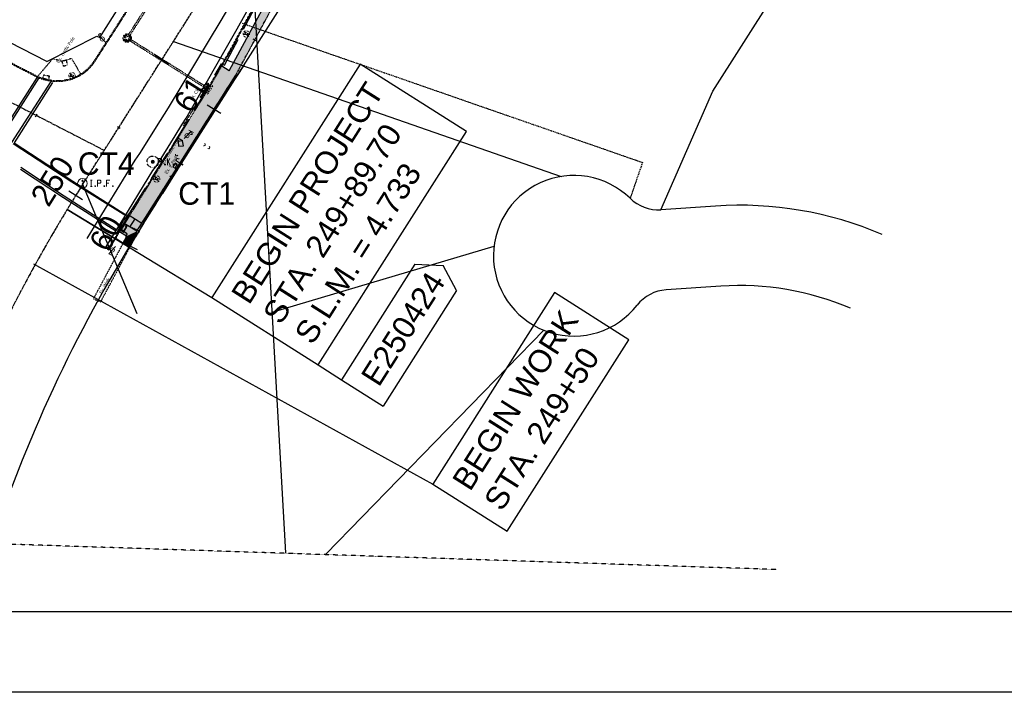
# Model space of a CAD drawing. Header units: feet. Extents: x 2246890 to 2250290, y 437895 to 440095.
# Tile 11 of 16: x 2249353 to 2249966, y 437895 to 438314. Entities that reach past the tile are written whole.
import ezdxf

# ---------------------------------------------------------------- set-up
doc = ezdxf.new("R2010")
doc.units = ezdxf.units.FT
doc.header["$MEASUREMENT"] = 0
for name, pattern in [('CL', [2, 0.3, -0.15, 1.4, -0.15]), ('DGN Style 3', [25.340844, 18.100603, -7.240241]), ('esmtgenex', [1.1, 0.8, -0.3]), ('OhDOT_USTN1', [0.055, 0.014, -0.041]), ('OhDOT_USTN2', [0.11, 0.069, -0.041]), ('OhDOT_USTN3', [0.22, 0.165, -0.055]), ('OhDOT_USTN4', [0.22, 0.11, -0.041, 0.028, -0.041]), ('OhDOT_USTN5', [0.11, 0.055, -0.055]), ('OhDOT_USTN6', [0.223, 0.083, -0.028, 0.028, -0.028, 0.028, -0.028]), ('OhDOT_USTN7', [0.221, 0.11, -0.028, 0.055, -0.028]), ('REDO_Drainage01', [1.6, 0.85, -0.75]), ('rowex', [0])]:
    doc.linetypes.add(name, pattern=pattern)
for name, color, linetype in [('5PPBLDG-HAT', 253, 'Continuous'), ('DR_P_Text', 7, 'Continuous'), ('DV_X_Property_Line', 7, 'Continuous'), ('DV_X_Section_VMS_Line', 6, 'OhDOT_USTN2'), ('GE_P_CL', 7, 'CL'), ('GE_P_CL_Text', 7, 'Continuous'), ('GE_X_CL', 7, 'CL'), ('PV_P_Construction_Limits', 203, 'DGN Style 3'), ('PV_P_Curb', 120, 'Continuous'), ('PV_P_EOP', 7, 'Continuous'), ('PV_P_Walk', 231, 'Continuous'), ('RW_X_Esmt_General', 6, 'esmtgenex'), ('RW_X_Fee_RW', 6, 'rowex'), ('SG_X_Foundation', 61, 'OhDOT_USTN1'), ('SH_Border', 7, 'Continuous'), ('SV_P_Control_Cells_Set', 7, 'Continuous'), ('SV_X_Mon_Cells_Found', 7, 'Continuous'), ('TX_X_20', 7, 'Continuous'), ('XS_X_Ground_Line', 3, 'OhDOT_USTN2')]:
    doc.layers.add(name, color=color, linetype=linetype)
for name, color, linetype, transparency in [('BD_X_Building', 231, 'Continuous', 0.5), ('DR_X_Cells', 151, 'OhDOT_USTN2', 0.5), ('LT_X_Poles', 2, 'Continuous', 0.5), ('PM_X_Crosswalk', 7, 'Continuous', 0.5), ('PM_X_Edge_Line', 2, 'Continuous', 0.5), ('PV_X_Curb', 120, 'OhDOT_USTN1', 0.5), ('PV_X_EOP', 7, 'OhDOT_USTN3', 0.5), ('PV_X_Text', 7, 'Continuous', 0.5), ('PV_X_Walk', 120, 'OhDOT_USTN5', 0.5), ('UT_X_Electric_Cells', 1, 'Continuous', 0.5), ('UT_X_Misc_Cells', 7, 'Continuous', 0.5), ('UT_X_Sanitary_Cells', 3, 'Continuous', 0.5)]:
    doc.layers.add(name, color=color, linetype=linetype, transparency=transparency)
doc.styles.add('OHDOTSymbols', font='arial.ttf')
doc.styles.add('Slanted-Normal', font='font31.shx', dxfattribs={"height": 0.12})
doc.styles.add('Straight-Normal', font='font30.shx', dxfattribs={"height": 0.1})

# ---------------------------------------------------------------- blocks, each defined once
blk = doc.blocks.new('MH1D-X')
at = {"layer": 'Defpoints', "color": 61, "linetype": 'OhDOT_USTN6', "lineweight": 53}
blk.add_circle((0, 0), 2, dxfattribs=at)
at = {"layer": 'Defpoints', "color": 20, "linetype": 'REDO_Drainage01', "lineweight": 0}
blk.add_circle((0, 0), 2, dxfattribs=at)
at = {"layer": 'DR_X_Cells', "color": 151, "linetype": 'REDO_Drainage01', "lineweight": 0}
for radius in [2.67, 1]:
    blk.add_circle((0, 0), radius, dxfattribs=at)
blk = doc.blocks.new('A$Cadc35c04')
at = {"layer": 'DR_X_Cells'}
blk.add_blockref('MH1D-X', (0, 0), dxfattribs=at)
blk = doc.blocks.new('CB3-X')
at = {"layer": 'Defpoints', "color": 20, "linetype": 'REDO_Drainage01', "lineweight": 0}
blk.add_lwpolyline([(-2.37, 0.75), (2.37, 0.75), (2.37, -1.5), (-2.37, -1.5), (-2.37, 0.75)], close=True, dxfattribs=at)
at = {"layer": 'Defpoints', "color": 21, "linetype": 'OhDOT_USTN2', "lineweight": 53}
blk.add_point((0, 1.42), dxfattribs=at)
at = {"layer": 'Defpoints', "color": 61, "linetype": 'OhDOT_USTN6', "lineweight": 53}
for p in [(0, 0.75), (-2.37, -0.37), (0, -1.5), (2.37, -0.37)]:
    blk.add_point(p, dxfattribs=at)
at = {"layer": 'Defpoints', "color": 21, "linetype": 'OhDOT_USTN5', "lineweight": 53}
blk.add_point((0, 0), dxfattribs=at)
at = {"layer": 'Defpoints', "color": 40, "linetype": 'OhDOT_USTN4', "lineweight": 53}
blk.add_point((0, 0), dxfattribs=at)
at = {"layer": 'Defpoints', "color": 151, "linetype": 'OhDOT_USTN7', "lineweight": 53}
blk.add_point((0, -0.37), dxfattribs=at)
at = {"layer": 'Defpoints', "color": 223, "linetype": 'OhDOT_USTN1', "lineweight": 53}
blk.add_point((0, -2.17), dxfattribs=at)
at = {"layer": 'DR_X_Cells', "color": 151, "linetype": 'Continuous', "lineweight": 0}
for p, q in [((-2.5, -1.76), (-0.75, 0)), ((-2.5, -0.63), (-1.88, 0)), ((-1.44, -1.83), (0.38, 0)), ((-0.31, -1.83), (1.51, 0)), ((0.82, -1.83), (2.5, -0.14)), ((1.94, -1.83), (2.5, -1.28))]:
    blk.add_line(p, q, dxfattribs=at)
at = {"layer": 'DR_X_Cells', "color": 151, "linetype": 'REDO_Drainage01', "lineweight": 0}
blk.add_lwpolyline([(-3.04, 1.42), (3.04, 1.42), (3.04, -2.17), (-3.04, -2.17), (-3.04, 1.42)], close=True, dxfattribs=at)
at = {"layer": 'DR_X_Cells', "color": 151, "linetype": 'Continuous', "lineweight": 0, "flags": 128}
blk.add_lwpolyline([(-2.5, 0), (2.5, 0), (2.5, -1.83), (-2.5, -1.83), (-2.5, 0)], close=True, dxfattribs=at)
blk = doc.blocks.new('TPW')
at = {"layer": 'UT_X_Misc_Cells', "color": 30, "linetype": 'Continuous', "lineweight": 0}
for p, q in [((0.128, 0.18), (-0.032, 0.18)), ((0.048, 0.18), (-0.032, -0.12)), ((0.023, 0.086), (0.083, 0.086)), ((0.04, 0.15), (0.083, 0.15))]:
    blk.add_line(p, q, dxfattribs=at)
blk.add_circle((0, 0), 0.065, dxfattribs=at)
at = {"layer": 'UT_X_Misc_Cells', "color": 30, "linetype": 'Continuous', "lineweight": 0, "extrusion": (0, 0, -1)}
blk.add_arc((-0.083, 0.118), 0.0319, 88.8767, 271.1233, dxfattribs=at)
blk = doc.blocks.new('DM')
at = {"layer": 'UT_X_Misc_Cells', "linetype": 'Continuous', "lineweight": 0}
h = blk.add_hatch(color=2, dxfattribs=at)
edge = h.paths.add_edge_path()
edge.add_arc((0, 0), 0.01, 0, 360)
at = {"layer": 'UT_X_Misc_Cells', "color": 2, "linetype": 'Continuous', "lineweight": 0}
blk.add_arc((0.04, 0), 0.04, 90, 270, dxfattribs=at)
blk = doc.blocks.new('LPOLE')
at = {"layer": 'LT_X_Poles', "color": 2, "linetype": 'Continuous', "lineweight": 0, "flags": 128}
blk.add_lwpolyline([(0.039, 0.148), (-0.039, -0.152), (0.079, -0.152)], dxfattribs=at)
at = {"layer": 'LT_X_Poles', "color": 2, "linetype": 'Continuous', "lineweight": 0}
blk.add_circle((0, 0), 0.065, dxfattribs=at)
blk = doc.blocks.new('SMH')
at = {"layer": 'Defpoints', "color": 3, "linetype": 'Continuous', "lineweight": 30}
blk.add_point((0, 0), dxfattribs=at)
at = {"layer": 'UT_X_Sanitary_Cells', "color": 3, "linetype": 'Continuous', "lineweight": 0, "flags": 128}
for points in [[(-0.017, 0.034), (-0.018, 0.036), (-0.02, 0.037), (-0.025, 0.039), (-0.032, 0.04), (-0.037, 0.04), (-0.039, 0.04), (-0.047, 0.038), (-0.054, 0.034), (-0.059, 0.029), (-0.06, 0.024), (-0.06, 0.02), (-0.059, 0.015), (-0.054, 0.011), (-0.019, -0.008), (-0.016, -0.01), (-0.015, -0.013), (-0.013, -0.017), (-0.013, -0.02), (-0.014, -0.024), (-0.015, -0.027), (-0.016, -0.03), (-0.017, -0.032), (-0.019, -0.034), (-0.02, -0.036), (-0.022, -0.037), (-0.025, -0.039), (-0.027, -0.039), (-0.032, -0.04), (-0.041, -0.04), (-0.047, -0.039), (-0.055, -0.034), (-0.06, -0.031)], [(0.01, -0.04), (0.036, 0.04), (0.06, -0.04)], [(0.054, -0.021), (0.017, -0.021)]]:
    blk.add_lwpolyline(points, dxfattribs=at)
at = {"layer": 'UT_X_Sanitary_Cells', "color": 3, "linetype": 'Continuous', "lineweight": 0}
for start, end in [(130.0806, 170.0721), (70.0577, 110.1061), (10.0169, 50.0392), (190.0169, 230.0392), (250.0577, 290.0473), (310.0114, 350.0264)]:
    blk.add_arc((0, 0), 0.1, start, end, dxfattribs=at)
blk = doc.blocks.new('PP')
at = {"layer": 'UT_X_Electric_Cells', "color": 1, "linetype": 'Continuous', "lineweight": 0}
for p, q in [((0.043, 0.16), (-0.037, -0.14)), ((0.026, 0.096), (0.085, 0.096)), ((0.043, 0.16), (0.085, 0.16))]:
    blk.add_line(p, q, dxfattribs=at)
blk.add_circle((0, 0), 0.065, dxfattribs=at)
at = {"layer": 'UT_X_Electric_Cells', "color": 1, "linetype": 'Continuous', "lineweight": 0, "extrusion": (0, 0, -1)}
blk.add_arc((-0.086, 0.128), 0.0319, 88.8767, 271.1233, dxfattribs=at)
blk = doc.blocks.new('PKNALS')
at = {"layer": 'SV_P_Control_Cells_Set', "linetype": 'Continuous', "lineweight": 0}
h = blk.add_hatch(color=2, dxfattribs=at)
edge = h.paths.add_edge_path()
edge.add_arc((0, 0), 0.0247, 0, 360)
at = {"layer": 'SV_P_Control_Cells_Set', "color": 2, "linetype": 'Continuous', "lineweight": 0, "flags": 128}
for points in [[(0.068, -0.04), (0.068, 0.04), (0.095, 0.04), (0.098, 0.039), (0.101, 0.038), (0.103, 0.037), (0.105, 0.036), (0.107, 0.032), (0.109, 0.029), (0.11, 0.024), (0.11, 0.017), (0.109, 0.014), (0.108, 0.01), (0.106, 0.006), (0.104, 0.004), (0.102, 0.003), (0.099, 0.002), (0.095, 0.001), (0.068, 0.001)], [(0.181, 0.04), (0.181, -0.04)], [(0.213, 0.04), (0.181, -0.011)], [(0.191, 0.005), (0.218, -0.04)], [(0.326, 0.034), (0.325, 0.036), (0.323, 0.037), (0.318, 0.039), (0.312, 0.04), (0.308, 0.04), (0.306, 0.04), (0.299, 0.038), (0.293, 0.034), (0.289, 0.029), (0.288, 0.024), (0.288, 0.02), (0.289, 0.015), (0.293, 0.011), (0.324, -0.008), (0.326, -0.01), (0.327, -0.013), (0.329, -0.017), (0.329, -0.02), (0.328, -0.024), (0.327, -0.027), (0.326, -0.03), (0.325, -0.032), (0.324, -0.034), (0.322, -0.036), (0.321, -0.037), (0.319, -0.039), (0.317, -0.039), (0.312, -0.04), (0.304, -0.04), (0.299, -0.039), (0.292, -0.034), (0.288, -0.031)], [(0.151, -0.029), (0.153, -0.029), (0.155, -0.031), (0.157, -0.033), (0.157, -0.036), (0.155, -0.039), (0.153, -0.04), (0.151, -0.04), (0.149, -0.039), (0.147, -0.036), (0.147, -0.033), (0.149, -0.031), (0.151, -0.029)], [(0.257, -0.029), (0.26, -0.029), (0.262, -0.031), (0.263, -0.033), (0.263, -0.036), (0.262, -0.039), (0.26, -0.04), (0.257, -0.04), (0.256, -0.039), (0.254, -0.036), (0.254, -0.033), (0.256, -0.031), (0.257, -0.029)], [(0.367, -0.029), (0.369, -0.029), (0.371, -0.031), (0.373, -0.033), (0.373, -0.036), (0.371, -0.039), (0.369, -0.04), (0.367, -0.04), (0.365, -0.039), (0.363, -0.036), (0.363, -0.033), (0.365, -0.031), (0.367, -0.029)]]:
    blk.add_lwpolyline(points, dxfattribs=at)
blk = doc.blocks.new('IPID')
at = {"layer": 'SV_X_Mon_Cells_Found', "color": 2, "linetype": 'Continuous', "lineweight": 0}
blk.add_line((0, 0.006), (0, -0.038), dxfattribs=at)
at = {"layer": 'SV_X_Mon_Cells_Found', "color": 2, "linetype": 'Continuous', "lineweight": 0, "flags": 128}
for points in [[(0.102, 0.04), (0.119, 0.04)], [(0.11, -0.04), (0.11, 0.04)], [(0.189, -0.04), (0.189, 0.04), (0.215, 0.04), (0.218, 0.039), (0.222, 0.038), (0.223, 0.037), (0.225, 0.036), (0.227, 0.032), (0.229, 0.029), (0.23, 0.024), (0.23, 0.017), (0.229, 0.014), (0.228, 0.01), (0.226, 0.006), (0.224, 0.004), (0.222, 0.003), (0.219, 0.002), (0.215, 0.001), (0.189, 0.001)], [(0.339, 0.04), (0.301, 0.04), (0.301, -0.04)], [(0.301, 0.001), (0.328, 0.001)], [(0.102, -0.04), (0.119, -0.04)], [(0.158, -0.029), (0.161, -0.029), (0.163, -0.031), (0.164, -0.033), (0.164, -0.036), (0.163, -0.039), (0.161, -0.04), (0.158, -0.04), (0.157, -0.039), (0.155, -0.036), (0.155, -0.033), (0.157, -0.031), (0.158, -0.029)], [(0.271, -0.029), (0.273, -0.029), (0.275, -0.031), (0.277, -0.033), (0.277, -0.036), (0.275, -0.039), (0.273, -0.04), (0.271, -0.04), (0.269, -0.039), (0.267, -0.036), (0.267, -0.033), (0.269, -0.031), (0.271, -0.029)], [(0.378, -0.029), (0.381, -0.029), (0.383, -0.031), (0.384, -0.033), (0.384, -0.036), (0.383, -0.039), (0.381, -0.04), (0.378, -0.04), (0.377, -0.039), (0.375, -0.036), (0.375, -0.033), (0.377, -0.031), (0.378, -0.029)]]:
    blk.add_lwpolyline(points, dxfattribs=at)
at = {"layer": 'SV_X_Mon_Cells_Found', "color": 2, "linetype": 'Continuous', "lineweight": 0}
for centre, radius in [((0, 0), 0.06), ((0, 0.033), 0.008)]:
    blk.add_circle(centre, radius, dxfattribs=at)

msp = doc.modelspace()

# ---------------------------------------------------------------- linework, layer by layer
for p, q in [((2249631.132, 438244.124), (2249564.963, 438286.087)), ((2249392.212, 438211.802, 1082.48), (2249426.052, 438130.794)), ((2249421.305, 438172.121), (2249382.739, 438195.535)), ((2249382.739, 438195.535), (2249472.843, 438140.831)), ((2249363.724, 438160.701), (2249610.334, 438024.673)), ((2249732.193, 438114.536), (2249685.93, 438143.875)), ((2249539.012, 438098.868), (2249553.547, 438089.65))]:
    msp.add_line(p, q)
at = {"elevation": 1083.474}
msp.add_lwpolyline([(2249452.15, 438235.079), (2249455.116, 438235.198), (2249454.583, 438238.347), (2249451.873, 438237.836), (2249452.15, 438235.079)], dxfattribs=at)
at = {"elevation": 1082.382}
msp.add_lwpolyline([(2249448.515, 438222.069), (2249449.99, 438221.37), (2249451.333, 438223.762), (2249449.899, 438224.431)], close=True, dxfattribs=at)
at = {"layer": '5PPBLDG-HAT'}
for points in [[(2249483.493, 438281.927), (2249487.715, 438279.249), (2249521.553, 438352.523), (2249527.293, 438352.633)], [(2249421.747, 438191.779, 1083.627), (2249429.294, 438187.113, 1083.627), (2249478.977, 438284.791, 1083.627), (2249487.715, 438279.249, 1083.627)], [(2249421.321, 438192.042), (2249429.294, 438187.113), (2249418.166, 438186.939), (2249426.081, 438182.045)], [(2249415.02, 438181.85, 1083.627), (2249419.703, 438178.954, 1083.627), (2249418.166, 438186.939, 1083.627), (2249426.081, 438182.045, 1083.627)], [(2249417.73, 438175.111), (2249422.14, 438172.754), (2249419.544, 438178.498), (2249424.026, 438176.282)], [(2249419.544, 438178.498, 1083.627), (2249424.026, 438176.282, 1083.627), (2249419.703, 438178.954, 1083.627), (2249426.081, 438182.045, 1083.627)]]:
    msp.add_solid(points, dxfattribs=at)
at = {"layer": 'DR_P_Text'}
for p, q in [((2249564.963, 438286.087), (2249472.843, 438140.831)), ((2249539.012, 438098.868), (2249631.132, 438244.124)), ((2249599.138, 438161.539), (2249553.547, 438089.65)), ((2249599.138, 438161.539), (2249616.795, 438160.805)), ((2249624.987, 438145.146), (2249616.795, 438160.805)), ((2249472.843, 438140.831), (2249539.012, 438098.868)), ((2249624.987, 438145.146), (2249579.396, 438073.257)), ((2249553.547, 438089.65), (2249579.396, 438073.257))]:
    msp.add_line(p, q, dxfattribs=at)
msp.add_lwpolyline([(2249685.93, 438143.875), (2249610.334, 438024.673), (2249656.596, 437995.334), (2249732.193, 438114.536)], dxfattribs=at)
at = {"layer": 'DR_X_Cells'}
for p, q in [((2249547.782, 438504.054, 1082.408), (2249420.757, 438304.197, 1083.113)), ((2249548.626, 438503.517, 1082.408), (2249421.601, 438303.66, 1083.113)), ((2249421.516, 438300.842, 1083.095), (2249469.1, 438271.009, 1082.413)), ((2249422.047, 438301.689, 1083.095), (2249469.585, 438271.885, 1082.414))]:
    msp.add_line(p, q, dxfattribs=at)
at = {"layer": 'DV_X_Property_Line'}
for p, q in [((2249784.506, 438269.27, 1083.62), (2249891.619, 438438.168, 1083.62)), ((2249518.728, 437981.935, 1083.62), (2249496.718, 438375.6, 1083.62)), ((2249448.862, 438300.14, 1083.62), (2249690.168, 438216.201, 1083.62)), ((2249752.092, 438195.486, 1083.62), (2249784.506, 438269.27, 1083.62)), ((2249510.354, 438131.701, 1083.62), (2249648.326, 438172.683, 1083.62)), ((2249543.716, 437981.151, 1083.62), (2249679.277, 438120.445, 1083.62))]:
    msp.add_line(p, q, dxfattribs=at)
at = {"layer": 'DV_X_Section_VMS_Line'}
msp.add_line((2249824.12, 437971.487, 1083.62), (2248331.601, 438020.734, 1083.62), dxfattribs=at)
at = {"layer": 'GE_P_CL', "color": 1}
msp.add_line((2249424.142, 438176.5, 1083.627), (2249426.081, 438182.045, 1083.627), dxfattribs=at)
at = {"layer": 'GE_P_CL', "elevation": 1083.627}
msp.add_lwpolyline([(2249422.14, 438172.754), (2249424.026, 438176.282), (2249426.081, 438182.045), (2249487.715, 438279.249), (2249598.776, 438485.175)], dxfattribs=at)
at = {"layer": 'GE_P_CL_Text'}
for p, q in [((2249500.36, 438300.588, 1083.627), (2249498.6, 438301.537, 1083.627)), ((2249445.881, 438286.104), (2249437.436, 438291.46)), ((2249478.434, 438255.275, 1083.627), (2249469.989, 438260.631, 1083.627)), ((2249363.168, 438253.32, -2171.273), (2249364.084, 438255.098, -2171.273)), ((2249415.725, 438246.022), (2249414.036, 438247.093)), ((2249448.278, 438215.193, 1083.627), (2249446.589, 438216.264, 1083.627)), ((2249392.379, 438201.672), (2249383.887, 438206.954)), ((2249426.55, 438170.397, 1083.627), (2249417.73, 438175.111, 1083.627)), ((2249363.724, 438160.701), (2249361.973, 438161.667))]:
    msp.add_line(p, q, dxfattribs=at)
at = {"layer": 'GE_X_CL'}
msp.add_line((2249392.579, 438211.391), (2249977.821, 439134.215), dxfattribs=at)
at = {"layer": 'GE_X_CL', "elevation": 2171.273}
msp.add_lwpolyline([(2248895.08, 438495.685), (2249405.912, 438232.416)], dxfattribs=at)
at = {"layer": 'GE_X_CL'}
msp.add_arc((2250199.011, 437699.963), 954.93, 147.617673, 162.372587, dxfattribs=at)
at = {"layer": 'PM_X_Crosswalk', "flags": 128}
for points, elevation in [([(2249342.295, 438243.599), (2249364.27, 438278.052)], 1083.173), ([(2249365.215, 438277.627), (2249343.117, 438242.892)], 1083.163), ([(2249348.481, 438237.242), (2249372.933, 438275.236)], 1083.338), ([(2249373.709, 438274.737), (2249349.835, 438237.166)], 1083.116), ([(2249419.324, 438191.573), (2249385.736, 438212.67), (2249349.155, 438236.497)], 1082.913), ([(2249349.835, 438237.166), (2249386.368, 438213.294), (2249419.705, 438192.046)], 1083.385), ([(2249353.692, 438220.754), (2249380.482, 438203.061), (2249412.976, 438182.312)], 1083.946), ([(2249354.06, 438221.988), (2249380.857, 438204.031), (2249413.511, 438183.221)], 1083.896)]:
    msp.add_lwpolyline(points, dxfattribs=dict(at, elevation=elevation))
at = {"layer": 'PM_X_Edge_Line', "flags": 128}
for points, elevation in [([(2249395.315, 438177.596), (2249402.033, 438188.708), (2249408.337, 438198.905), (2249425.17, 438226.255), (2249427.997, 438230.531), (2249440.775, 438250.948), (2249445.921, 438258.903), (2249478.585, 438313.288), (2249526.568, 438394.557), (2249529.534, 438399.959), (2249559.208, 438450.391), (2249582.748, 438490.371), (2249605.585, 438529.357), (2249613.893, 438542.802), (2249625.566, 438562.02), (2249649.312, 438599.904), (2249689.823, 438662.899), (2249714.331, 438700.948), (2249764.485, 438778.999)], 1083.101), ([(2249406.374, 438171.352), (2249407.934, 438173.806), (2249418.04, 438190.272), (2249436.041, 438219.817), (2249438.527, 438222.999), (2249449.932, 438241.551), (2249454.183, 438248.399), (2249456.796, 438252.445), (2249488.464, 438307.969), (2249508.425, 438343.858), (2249533.189, 438390.02), (2249535.939, 438395.473), (2249563.893, 438447.359), (2249575.137, 438468.651), (2249585.756, 438488.471), (2249606.755, 438528.535), (2249614.42, 438542.334), (2249625.566, 438562.02)], 1082.978)]:
    msp.add_lwpolyline(points, dxfattribs=dict(at, elevation=elevation))
at = {"layer": 'PV_P_Construction_Limits'}
msp.add_lwpolyline([(2249492.873, 438285.554), (2249481.771, 438268.795), (2249478.666, 438263.84), (2249427.136, 438181.974), (2249421.305, 438172.121), (2249413.309, 438177.347), (2249414.386, 438182.241), (2249417.945, 438188.518), (2249421.813, 438193.506), (2249462.036, 438257.18), (2249478.771, 438286.372), (2249480.587, 438285.512), (2249510.328, 438341.191), (2249536.82, 438388.418), (2249592.793, 438488.97)], dxfattribs=at)
at = {"layer": 'PV_P_Curb', "elevation": 1083.627}
msp.add_lwpolyline([(2249415.445, 438181.587), (2249421.747, 438191.779)], dxfattribs=at)
at = {"layer": 'PV_P_EOP', "elevation": 1083.627}
msp.add_lwpolyline([(2249415.02, 438181.85), (2249421.321, 438192.042)], dxfattribs=at)
at = {"layer": 'PV_P_Walk'}
for p, q in [((2249483.493, 438281.927), (2249478.977, 438284.791)), ((2249419.544, 438178.498), (2249420.21, 438180.404))]:
    msp.add_line(p, q, dxfattribs=at)
for points, elevation in [([(2249483.482, 438281.933), (2249521.862, 438353.096)], 1082.916), ([(2249426.081, 438182.045), (2249487.715, 438279.249)], 1083.62), ([(2249454.68, 438238.346), (2249451.916, 438239.996)], 1083.476), ([(2249420.21, 438180.404), (2249415.808, 438183.126)], 1083.627), ([(2249418.062, 438182.017), (2249416.361, 438183.068)], 1083.627), ([(2249418.062, 438182.017), (2249420.165, 438185.419)], 1083.627), ([(2249426.081, 438182.045), (2249418.166, 438186.939)], 1083.627), ([(2249420.165, 438185.419), (2249418.464, 438186.471)], 1083.627), ([(2249419.703, 438178.954), (2249415.02, 438181.85)], 1083.627), ([(2249424.026, 438176.282), (2249426.081, 438182.045)], 1083.627), ([(2249422.14, 438172.754), (2249424.026, 438176.282)], 1083.627)]:
    msp.add_lwpolyline(points, dxfattribs=dict(at, elevation=elevation))
for points in [[(2249421.321, 438192.042), (2249429.294, 438187.113)], [(2249421.82, 438184.68), (2249425.034, 438189.747)], [(2249419.526, 438178.471), (2249417.73, 438175.111)], [(2249422.14, 438172.754), (2249417.73, 438175.111)]]:
    msp.add_lwpolyline(points, dxfattribs=at)
at = {"layer": 'PV_X_Curb'}
for points, elevation in [([(2249400.009, 438288.652), (2249413.608, 438309.736), (2249439.173, 438350.225), (2249463.721, 438388.675), (2249492.537, 438433.75), (2249521.35, 438478.959)], 1083.133), ([(2249408.483, 438170.227), (2249409.715, 438172.32), (2249438.034, 438218.122), (2249440.508, 438221.974), (2249452.109, 438240.32), (2249456.612, 438247.863), (2249456.612, 438247.863), (2249458.702, 438251.332), (2249462.809, 438258), (2249462.809, 438258), (2249469.368, 438268.399), (2249466.863, 438269.827), (2249469.106, 438273.667), (2249471.754, 438272.402), (2249483.927, 438293.281), (2249490.999, 438306.256), (2249511.833, 438344.858), (2249512.445, 438346.189), (2249534.778, 438387.488), (2249535.625, 438388.89), (2249535.645, 438388.993), (2249538.275, 438393.857), (2249552.296, 438419.665), (2249555.544, 438425.903)], 1082.916), ([(2249364.614, 438278.293), (2249329.788, 438296.124)], 1083.133)]:
    msp.add_lwpolyline(points, dxfattribs=dict(at, elevation=elevation))
for centre, radius, start, end in [((2249376.869, 438303.085, 1083.102), 27.272, 287.955458, 328.032088), ((2249376.594, 438307.269, 1083.133), 31.353, 247.462991, 286.104913)]:
    msp.add_arc(centre, radius, start, end, dxfattribs=at)
at = {"layer": 'PV_X_EOP'}
for points, elevation in [([(2249400.429, 438288.381), (2249414.03, 438309.467), (2249439.595, 438349.957), (2249464.143, 438388.406), (2249492.958, 438433.481), (2249521.757, 438478.666), (2249527.519, 438486.774), (2249527.924, 438486.297), (2249534.326, 438498.023), (2249539.64, 438506.6), (2249541.292, 438505.431), (2249545.569, 438512.27), (2249544.094, 438513.094), (2249567.536, 438538.295), (2249604.252, 438575.927), (2249642.761, 438637.845), (2249640.259, 438639.151), (2249638.525, 438640.81), (2249638.151, 438640.839)], 1083.133), ([(2249408.052, 438170.481), (2249409.287, 438172.579), (2249437.611, 438218.388), (2249440.087, 438222.242), (2249451.683, 438240.582), (2249455.902, 438247.649), (2249455.144, 438248.013), (2249457.406, 438251.741), (2249462.025, 438259.055), (2249462.648, 438258.681), (2249468.666, 438268.224), (2249466.176, 438269.643), (2249468.906, 438274.316), (2249471.554, 438273.052), (2249483.491, 438293.527), (2249490.56, 438306.494), (2249511.385, 438345.081)], 1082.916), ([(2249364.386, 438277.848), (2249329.224, 438295.851)], 1083.133)]:
    msp.add_lwpolyline(points, dxfattribs=dict(at, elevation=elevation))
for centre, radius, start, end in [((2249376.869, 438303.085, 1083.102), 27.772, 287.955458, 328.032088), ((2249376.594, 438307.269, 1083.133), 31.853, 247.462991, 286.104913)]:
    msp.add_arc(centre, radius, start, end, dxfattribs=at)
at = {"layer": 'PV_X_Walk', "elevation": 1083.425, "flags": 128}
msp.add_lwpolyline([(2249391.229, 438279.955), (2249388.25, 438285.167), (2249385.632, 438289.582), (2249382.423, 438288.557), (2249379.434, 438287.808), (2249373.831, 438289.475), (2249364.53, 438278.574)], dxfattribs=at)
at = {"layer": 'PV_X_Walk', "flags": 128}
for points, elevation in [([(2249368.33, 438279.365), (2249367.507, 438277.441), (2249371.354, 438276.512), (2249371.8, 438278.528)], 1083.307), ([(2249417.902, 438181.45), (2249419.821, 438184.545), (2249418.121, 438185.599), (2249416.202, 438182.503)], 1082.966)]:
    msp.add_lwpolyline(points, close=True, dxfattribs=dict(at, elevation=elevation))
at = {"layer": 'PV_X_Walk', "elevation": 1083.627}
for points in [[(2249399.201, 438139.959), (2249403.689, 438138.096), (2249424.142, 438176.5), (2249427.808, 438182.021), (2249423.326, 438184.285)], [(2249399.201, 438139.959), (2249403.689, 438138.096), (2249424.142, 438176.5), (2249427.808, 438182.021), (2249423.326, 438184.285)], [(2249399.201, 438139.959), (2249419.929, 438178.743)]]:
    msp.add_lwpolyline(points, dxfattribs=at)
at = {"layer": 'RW_X_Esmt_General'}
for p, q in [((2249491.616, 438311.541, 1083.62), (2249740.716, 438224.903, 1083.62)), ((2249740.716, 438224.903, 1083.62), (2249732.944, 438202.558, 1083.62))]:
    msp.add_line(p, q, dxfattribs=at)
at = {"layer": 'RW_X_Fee_RW'}
for p, q in [((2249370.22, 438287.65, 1083.62), (2247683.606, 439156.887, 1083.62)), ((2249403.059, 438302.604, 1083.62), (2249485.536, 438432.656, 1083.62)), ((2249370.22, 438287.65, 1083.62), (2249401.333, 438303.486, 1083.62)), ((2249401.333, 438303.486, 1083.62), (2249403.059, 438302.604, 1083.62)), ((2249786.114, 438197.758, 1083.62), (2249752.092, 438195.486, 1083.62)), ((2249789.447, 438147.87, 1083.62), (2249755.425, 438145.597, 1083.62))]:
    msp.add_line(p, q, dxfattribs=at)
at = {"layer": 'RW_X_Fee_RW', "elevation": 1083.62}
msp.add_lwpolyline([(2249430.582, 438187.292), (2249492.52, 438284.958), (2249693.111, 438601.254)], dxfattribs=at)
at = {"layer": 'RW_X_Fee_RW'}
for centre, radius, start, end in [((2249697.981, 438166.815, 1083.62), 50, 45.632154, 322.011525), ((2249750.426, 438220.43, 1083.62), 25, 225.632154, 273.821839), ((2249801.112, 437973.259, 1083.62), 225, 66.821839, 93.821839), ((2250199.011, 437699.963, 1083.62), 909.93, 147.617673, 161.572106), ((2249801.112, 437973.259, 1083.62), 175, 66.821839, 93.821839), ((2249757.091, 438120.652, 1083.62), 25, 93.821839, 142.011525)]:
    msp.add_arc(centre, radius, start, end, dxfattribs=at)
at = {"layer": 'SG_X_Foundation', "color": 1, "elevation": 1084.076}
msp.add_lwpolyline([(2249379.434, 438287.808), (2249380.434, 438284.874), (2249382.967, 438285.611), (2249382.423, 438288.557), (2249379.434, 438287.808)], dxfattribs=at)
at = {"layer": 'SG_X_Foundation', "color": 1}
msp.add_arc((2249410.655, 438171.204, 1083.577), 1.057, 232.530601, 295.990789, dxfattribs=at)
at = {"layer": 'SH_Border'}
for p, q in [((2250239.702, 437945.068), (2246939.702, 437945.068)), ((2250289.702, 437895.068), (2246889.702, 437895.068))]:
    msp.add_line(p, q, dxfattribs=at)
at = {"layer": 'XS_X_Ground_Line'}
msp.add_circle((2249436.077, 438225.29, 1082.862), 3.603, dxfattribs=at)

# ---------------------------------------------------------------- block references
at = {"layer": 'BD_X_Building'}
msp.add_blockref('A$Cadc35c04', (2249420.141, 438302.294, 1083.119), dxfattribs=at)
at = {"layer": 'DR_X_Cells', "rotation": 240.9926350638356}
msp.add_blockref('CB3-X', (2249470.613, 438270.646, 1082.536), dxfattribs=at)
at = {"layer": 'GE_P_CL', "color": 1, "xscale": 20, "yscale": 20, "zscale": 20, "rotation": 331.9626624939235}
msp.add_blockref('LPOLE', (2249410.882, 438170.402, 1084.619), dxfattribs=at)
at = {"layer": 'SG_X_Foundation', "color": 1, "xscale": 20, "yscale": 20, "zscale": 20}
for name, p, rotation in [('TPW', (2249457.366, 438241.536, 1083.398), 331.9626624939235), ('DM', (2249468.643, 438235.664, 1081.947), 152.4921440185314), ('DM', (2249471.44, 438233.792, 1081.881), 151.1777206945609), ('DM', (2249450.627, 438228.941, 2165.312), 66.16338364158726)]:
    msp.add_blockref(name, p, dxfattribs=dict(at, rotation=rotation))
at = {"layer": 'TX_X_20', "xscale": 50, "yscale": 50, "zscale": 50}
msp.add_blockref('IPID', (2249392.317, 438211.865, 1082.604), dxfattribs=at)
at = {"layer": 'UT_X_Electric_Cells', "xscale": 20, "yscale": 20, "zscale": 20, "rotation": 59.99999999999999}
msp.add_blockref('PP', (2249404.649, 438301.699, 1084.24), dxfattribs=at)
at = {"layer": 'UT_X_Sanitary_Cells', "xscale": 20, "yscale": 20, "zscale": 20, "rotation": 332.7346172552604}
for p in [(2249494.237, 438304.896, 1083.143), (2249385.834, 438278.818, 1083.593), (2249438.464, 438214.649, 1083.333)]:
    msp.add_blockref('SMH', p, dxfattribs=at)
at = {"layer": 'XS_X_Ground_Line', "xscale": 50, "yscale": 50, "zscale": 50}
msp.add_blockref('PKNALS', (2249436.077, 438225.29, 1082.862), dxfattribs=at)

# ---------------------------------------------------------------- texts
at = {"layer": 'GE_P_CL_Text', "char_height": 14, "width": 154.08719, "attachment_point": 8, "style": 'Slanted-Normal'}
for s, insert, rotation in [('61', (2249465.767, 438263.309, 1083.627), 57.617673), ('250', (2249379.642, 438209.594), 58.119206), ('60', (2249413.321, 438177.467, 1083.627), 61.878194)]:
    msp.add_mtext(s, dxfattribs=dict(at, insert=insert, rotation=rotation))
at = {"layer": 'GE_P_CL_Text', "char_height": 14, "width": 287.41252, "attachment_point": 1, "style": 'Slanted-Normal'}
for s, insert in [('CT4', (2249389.44, 438231.167)), ('CT1', (2249451.894, 438212.557))]:
    msp.add_mtext(s, dxfattribs=dict(at, insert=insert))
at = {"layer": 'PV_X_Text', "char_height": 2, "width": 725.59682, "attachment_point": 1, "style": 'Straight-Normal'}
for s, insert, rotation in [('Ex. Traffic Pole', (2249375.871, 438287.577, 1086.254), 57.617673), ('Ex. CB', (2249458.912, 438264.184, 1086.254), 57.617673), ('Ex. Traffic Pole', (2249441.37, 438224.752, 1086.254), 57.617673), ('Ex. E Ped', (2249443.217, 438218.513, 1086.254), 57.617673), ('Ex. Walk', (2249402.619, 438143.805, 2171.273), 61.319393)]:
    msp.add_mtext(s, dxfattribs=dict(at, insert=insert, rotation=rotation))
at = {"layer": 'SH_Border', "char_height": 14, "attachment_point": 1, "rotation": 57.617673, "style": 'OHDOTSymbols'}
for s, insert in [('BEGIN PROJECT\\PSTA. 249+89.70\\PS.L.M. = 4.733', (2249484.126, 438143.195)), ('E250424', (2249564.829, 438092.014)), ('BEGIN WORK\\PSTA. 249+50', (2249621.616, 438027.037))]:
    msp.add_mtext_dynamic_manual_height_columns(s, width=190.76497, gutter_width=100, heights=[0], dxfattribs=dict(at, insert=insert))

doc.saveas('drawing.dxf')
